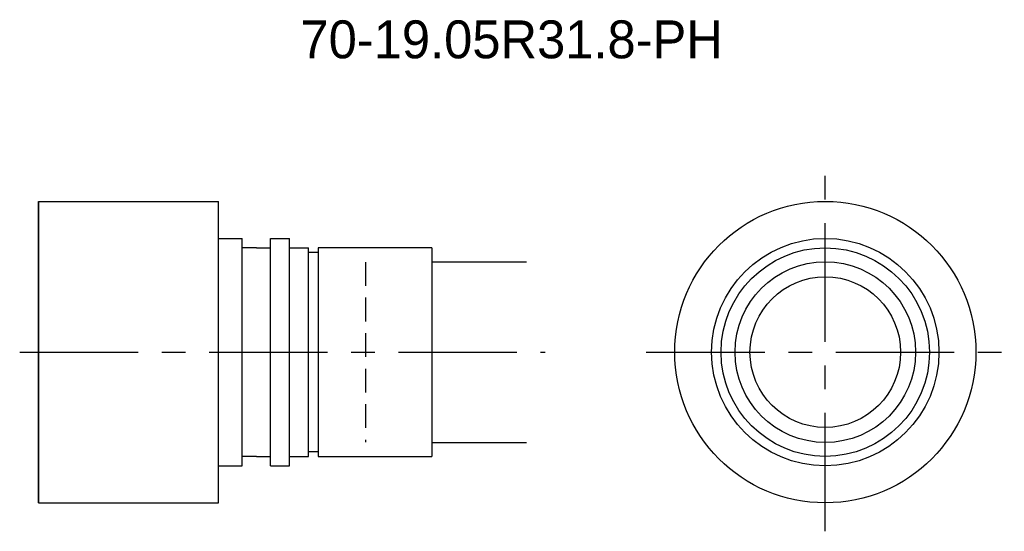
# Model space of a CAD drawing. Extents: x -60 to 44, y -43 to 11.
import ezdxf
from ezdxf.enums import TextEntityAlignment as Align

# ---------------------------------------------------------------- set-up
doc = ezdxf.new("R2010")
doc.units = 0
doc.header["$LTSCALE"] = 10
doc.linetypes.add('CENTER', pattern=[2, 1.25, -0.25, 0.25, -0.25])
doc.linetypes.add('HIDDEN', pattern=[0.375, 0.25, -0.125])
doc.layers.get('0').update_dxf_attribs({"linetype": 'CONTINUOUS'})
for name, color, linetype in [('HOJO', 4, 'CONTINUOUS'), ('L-CENTER', 1, 'CENTER'), ('L-HIDDEN', 3, 'HIDDEN')]:
    doc.layers.add(name, color=color, linetype=linetype)

msp = doc.modelspace()

# ---------------------------------------------------------------- linework, layer by layer
for p, q in [((-57.9, -39.61), (-57.9, -7.81)), ((-57.9, -7.81), (-38.9, -7.81)), ((-57.9, -7.81), (-57.9, -39.61)), ((-38.9, -39.61), (-38.9, -7.81)), ((-38.9, -11.71), (-36.4, -11.71)), ((-33.4, -11.71), (-31.4, -11.71)), ((-34.9, -12.71), (-36.4, -12.71)), ((-34.9, -12.71), (-33.4, -12.71)), ((-31.4, -12.71), (-29.4, -12.71)), ((-29.4, -34.71), (-29.4, -12.71)), ((-28.4, -13.21), (-29.4, -13.21)), ((-16.4, -12.71), (-28.4, -12.71)), ((-28.4, -12.71), (-28.4, -34.71)), ((-16.4, -12.71), (-16.4, -34.71)), ((-28.4, -34.21), (-29.4, -34.21)), ((-34.9, -34.71), (-36.4, -34.71)), ((-34.9, -34.71), (-33.4, -34.71)), ((-31.4, -34.71), (-29.4, -34.71)), ((-28.4, -34.71), (-16.4, -34.71)), ((-38.9, -35.71), (-36.4, -35.71)), ((-33.4, -35.71), (-31.4, -35.71)), ((-57.9, -39.61), (-38.9, -39.61))]:
    msp.add_line(p, q)
at = {"ltscale": 5}
for p, q in [((-36.4, -35.71), (-36.4, -11.71)), ((-33.4, -35.71), (-33.4, -11.71)), ((-31.4, -35.71), (-31.4, -11.71))]:
    msp.add_line(p, q, dxfattribs=at)
for radius in [15.9, 12, 11, 9.53, 7.95]:
    msp.add_circle((25.16, -23.71), radius)
at = {"layer": 'HOJO'}
for p, q in [((-16.4, -14.18), (-6.4, -14.18)), ((-16.4, -33.23), (-6.4, -33.23))]:
    msp.add_line(p, q, dxfattribs=at)
at = {"layer": 'L-CENTER'}
for p, q in [((25.16, -42.61), (25.16, -4.81)), ((-59.9, -23.71), (-4.4, -23.71)), ((6.26, -23.71), (44.06, -23.71))]:
    msp.add_line(p, q, dxfattribs=at)
at = {"layer": 'L-HIDDEN'}
msp.add_line((-23.4, -14.21), (-23.4, -33.21), dxfattribs=at)

# ---------------------------------------------------------------- texts
at = {"layer": 'HOJO'}
msp.add_text('70-19.05R31.8-PH', height=4, dxfattribs=at).set_placement((-7.95, 7.29), align=Align.CENTER)

doc.saveas('drawing.dxf')
